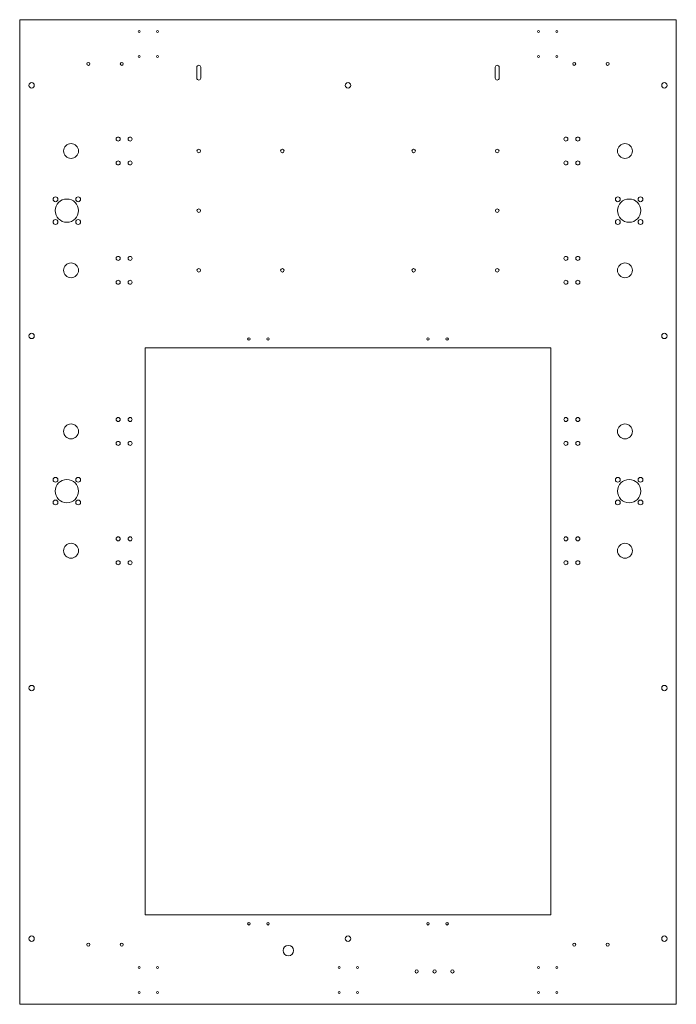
# Model space of a CAD drawing. Header units: millimetres. Extents: x 0 to 1100, y 0 to 1650.
import ezdxf

# ---------------------------------------------------------------- set-up
doc = ezdxf.new("R2010")
doc.units = ezdxf.units.MM

msp = doc.modelspace()

# ---------------------------------------------------------------- linework, layer by layer
at = {"color": 7, "linetype": 'Continuous', "lineweight": 15}
for p, q in [((0, 1650), (0, 0)), ((1100, 1650), (0, 1650)), ((1100, 0), (1100, 1650)), ((296.75, 1551.95), (296.75, 1570.45)), ((303.25, 1551.95), (303.25, 1570.45)), ((796.75, 1551.95), (796.75, 1570.45)), ((803.25, 1551.95), (803.25, 1570.45)), ((210, 1100), (210, 150)), ((890, 1100), (210, 1100)), ((890, 150), (890, 1100)), ((210, 150), (890, 150)), ((0, 0), (1100, 0))]:
    msp.add_line(p, q, dxfattribs=at)
for centre, radius in [((200, 1630), 1.65), ((200, 1630), 1.65), ((231, 1630), 1.65), ((231, 1630), 1.65), ((869, 1630), 1.65), ((869, 1630), 1.65), ((900, 1630), 1.65), ((900, 1630), 1.65), ((200, 1588.5), 1.65), ((200, 1588.5), 1.65), ((231, 1588.5), 1.65), ((231, 1588.5), 1.65), ((869, 1588.5), 1.65), ((869, 1588.5), 1.65), ((900, 1588.5), 1.65), ((900, 1588.5), 1.65), ((115, 1576), 2.5), ((115, 1576), 2.5), ((171, 1576), 2.5), ((171, 1576), 2.5), ((929, 1576), 2.5), ((929, 1576), 2.5), ((985, 1576), 2.5), ((985, 1576), 2.5), ((20, 1540), 4.5), ((20, 1540), 4.5), ((550, 1540), 4.5), ((550, 1540), 4.5), ((1080, 1540), 4.5), ((1080, 1540), 4.5), ((165, 1450), 3.4), ((165, 1450), 3.4), ((185, 1450), 3.4), ((185, 1450), 3.4), ((915, 1450), 3.4), ((915, 1450), 3.4), ((935, 1450), 3.4), ((935, 1450), 3.4), ((86, 1430), 12.5), ((86, 1430), 12.5), ((1014, 1430), 12.5), ((1014, 1430), 12.5), ((300, 1430), 3), ((300, 1430), 3), ((440, 1430), 3), ((440, 1430), 3), ((660, 1430), 3), ((660, 1430), 3), ((800, 1430), 3), ((800, 1430), 3), ((165, 1410), 3.4), ((165, 1410), 3.4), ((185, 1410), 3.4), ((185, 1410), 3.4), ((915, 1410), 3.4), ((915, 1410), 3.4), ((935, 1410), 3.4), ((935, 1410), 3.4), ((1040, 1349), 4), ((1040, 1349), 4), ((60, 1349), 4), ((60, 1349), 4), ((79, 1330), 19.5), ((79, 1330), 19.5), ((98, 1349), 4), ((98, 1349), 4), ((1002, 1349), 4), ((1002, 1349), 4), ((1021, 1330), 19.5), ((1021, 1330), 19.5), ((300, 1330), 3), ((300, 1330), 3), ((800, 1330), 3), ((800, 1330), 3), ((60, 1311), 4), ((60, 1311), 4), ((98, 1311), 4), ((98, 1311), 4), ((1002, 1311), 4), ((1002, 1311), 4), ((1040, 1311), 4), ((1040, 1311), 4), ((86, 1230), 12.5), ((86, 1230), 12.5), ((165, 1250), 3.4), ((165, 1250), 3.4), ((185, 1250), 3.4), ((185, 1250), 3.4), ((915, 1250), 3.4), ((915, 1250), 3.4), ((935, 1250), 3.4), ((935, 1250), 3.4), ((1014, 1230), 12.5), ((1014, 1230), 12.5), ((300, 1230), 3), ((300, 1230), 3), ((440, 1230), 3), ((440, 1230), 3), ((660, 1230), 3), ((660, 1230), 3), ((800, 1230), 3), ((800, 1230), 3), ((165, 1210), 3.4), ((165, 1210), 3.4), ((185, 1210), 3.4), ((185, 1210), 3.4), ((915, 1210), 3.4), ((915, 1210), 3.4), ((935, 1210), 3.4), ((935, 1210), 3.4), ((20, 1120), 4.5), ((20, 1120), 4.5), ((1080, 1120), 4.5), ((1080, 1120), 4.5), ((384, 1115), 2.1), ((384, 1115), 2.1), ((416, 1115), 2.1), ((416, 1115), 2.1), ((684, 1115), 2.1), ((684, 1115), 2.1), ((716, 1115), 2.1), ((716, 1115), 2.1), ((165, 980), 3.4), ((165, 980), 3.4), ((185, 980), 3.4), ((185, 980), 3.4), ((915, 980), 3.4), ((915, 980), 3.4), ((935, 980), 3.4), ((935, 980), 3.4), ((86, 960), 12.5), ((86, 960), 12.5), ((1014, 960), 12.5), ((1014, 960), 12.5), ((165, 940), 3.4), ((165, 940), 3.4), ((185, 940), 3.4), ((185, 940), 3.4), ((915, 940), 3.4), ((915, 940), 3.4), ((935, 940), 3.4), ((935, 940), 3.4), ((60, 879), 4), ((60, 879), 4), ((79, 860), 19.5), ((79, 860), 19.5), ((98, 879), 4), ((98, 879), 4), ((1002, 879), 4), ((1002, 879), 4), ((1021, 860), 19.5), ((1021, 860), 19.5), ((1040, 879), 4), ((1040, 879), 4), ((60, 841), 4), ((60, 841), 4), ((98, 841), 4), ((98, 841), 4), ((1002, 841), 4), ((1002, 841), 4), ((1040, 841), 4), ((1040, 841), 4), ((165, 780), 3.4), ((165, 780), 3.4), ((185, 780), 3.4), ((185, 780), 3.4), ((915, 780), 3.4), ((915, 780), 3.4), ((935, 780), 3.4), ((935, 780), 3.4), ((86, 760), 12.5), ((86, 760), 12.5), ((1014, 760), 12.5), ((1014, 760), 12.5), ((165, 740), 3.4), ((165, 740), 3.4), ((185, 740), 3.4), ((185, 740), 3.4), ((915, 740), 3.4), ((915, 740), 3.4), ((935, 740), 3.4), ((935, 740), 3.4), ((20, 530), 4.5), ((20, 530), 4.5), ((1080, 530), 4.5), ((1080, 530), 4.5), ((384, 135), 2.1), ((384, 135), 2.1), ((416, 135), 2.1), ((416, 135), 2.1), ((684, 135), 2.1), ((684, 135), 2.1), ((716, 135), 2.1), ((716, 135), 2.1), ((20, 110), 4.5), ((20, 110), 4.5), ((115, 100), 2.5), ((115, 100), 2.5), ((171, 100), 2.5), ((171, 100), 2.5), ((550, 110), 4.5), ((550, 110), 4.5), ((929, 100), 2.5), ((929, 100), 2.5), ((985, 100), 2.5), ((985, 100), 2.5), ((1080, 110), 4.5), ((1080, 110), 4.5), ((450, 90), 8.75), ((450, 90), 8.75), ((200, 61.5), 1.65), ((200, 61.5), 1.65), ((231, 61.5), 1.65), ((231, 61.5), 1.65), ((535, 61.5), 1.65), ((535, 61.5), 1.65), ((566, 61.5), 1.65), ((566, 61.5), 1.65), ((665, 55), 2.75), ((665, 55), 2.75), ((695, 55), 2.75), ((695, 55), 2.75), ((725, 55), 2.75), ((725, 55), 2.75), ((869, 61.5), 1.65), ((869, 61.5), 1.65), ((900, 61.5), 1.65), ((900, 61.5), 1.65), ((200, 20), 1.65), ((200, 20), 1.65), ((231, 20), 1.65), ((231, 20), 1.65), ((535, 20), 1.65), ((535, 20), 1.65), ((566, 20), 1.65), ((566, 20), 1.65), ((869, 20), 1.65), ((869, 20), 1.65), ((900, 20), 1.65), ((900, 20), 1.65)]:
    msp.add_circle(centre, radius, dxfattribs=at)
for centre, start, end in [((300, 1570.45), 0, 180), ((800, 1570.45), 360, 180), ((300, 1551.95), 180, 0), ((800, 1551.95), 180, 0)]:
    msp.add_arc(centre, 3.25, start, end, dxfattribs=at)

doc.saveas('drawing.dxf')
